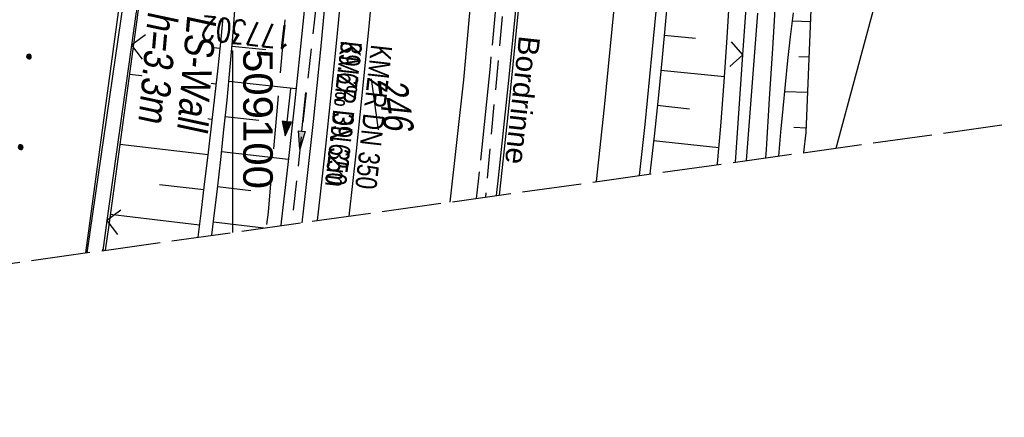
# Model space of a CAD drawing. Extents: x 508886 to 509272, y 449452 to 450225.
# Tile 3 of 46: x 509082 to 509165, y 449452 to 449486. Entities that reach past the tile are written whole.
import ezdxf

# ---------------------------------------------------------------- set-up
doc = ezdxf.new("R2010")
doc.units = 0
doc.header["$LTSCALE"] = 10
doc.header["$MEASUREMENT"] = 0
for name, pattern in [('ACAD_ISO16W100', [73, 15, -6.5, 15, -6.5, 15, -7, 1, -7]), ('ACHSE', [5.5, 4, -0.5, 0.5, -0.5]), ('AUSGEZOGEN', [0]), ('LT00', [0]), ('LT14', [0.6, 0.5, -0.1]), ('STRICHLINIE2', [0.375, 0.25, -0.125])]:
    doc.linetypes.add(name, pattern=pattern)
doc.layers.get('0').update_dxf_attribs({"linetype": 'LT00'})
for name, color, linetype in [('--EK_FBR', 250, 'LT00'), ('--EK_Halt-Pfeil', 4, 'LT00'), ('--EK_Haltung', 7, 'STRICHLINIE2'), ('--EK_Haltung-Text', 140, 'LT00'), ('--EK_Schacht-Text', 5, 'LT00'), ('--EL_DFK_AB_L', 21, 'LT00'), ('--EL_Halt-Pfeil', 4, 'LT00'), ('--EL_Haltung', 182, 'STRICHLINIE2'), ('--EL_Haltung-Text', 182, 'LT00'), ('-AX-093', 35, 'ACHSE'), ('BAB-KABEL', 220, 'ACAD_ISO16W100'), ('DFK_AB_FLNR', 7, 'Continuous'), ('DFK_AB_L', 21, 'LT00'), ('DFK_KATASTER', 250, 'LT00'), ('DFK_NUTZUNG', 250, 'LT00'), ('LS-WAND_TEXT', 11, 'Continuous'), ('PFEIL', 140, 'AUSGEZOGEN'), ('RINNE_TEXT', 11, 'Continuous'), ('V123_AFBR_BAB', 250, 'LT00'), ('V123_BOESCH', 250, 'LT00'), ('V123_BOSCHUNG', 250, 'LT00'), ('V123_GRABEN', 250, 'LT00'), ('V123_H_BORD', 8, 'LT00'), ('V123_LD_MARK', 250, 'LT00'), ('V123_RASTER', 250, 'LT00'), ('V123_ZAUN', 40, 'LT00'), ('V124_AFBR_BAB', 250, 'LT00'), ('V124_BOESCH', 250, 'LT00'), ('V124_BOSCHUNG', 250, 'LT00'), ('V124_GRABEN', 250, 'LT00'), ('V124_H_BORD', 8, 'LT00'), ('V124_LD_MARK', 250, 'LT00'), ('V124_ZAUN', 40, 'LT00')]:
    doc.layers.add(name, color=color, linetype=linetype)
doc.layers.add('-BLATT_123-RAND', color=7, linetype='LT14', plot=False)
doc.styles.add('Arial', font='ARIAL.TTF')
doc.styles.add('Beschrift', font='ARIAL.TTF')
doc.styles.add('Haltungsbeschriftung', font='ARIAL.TTF', dxfattribs={"width": 0.75})
doc.styles.add('schachtbeschriftung', font='romans.shx', dxfattribs={"width": 0.75, "height": 2})
doc.styles.get("Standard").update_dxf_attribs({"font": 'ARIAL.TTF'})

# ---------------------------------------------------------------- blocks, each defined once
blk = doc.blocks.new('Ackerland7')
at = {"layer": 'DFK_NUTZUNG', "color": 0, "linetype": 'ByBlock'}
for p, q in [((-4, 3.928), (-4, 3.67)), ((-3.95, 3.628), (-3.95, 3.97)), ((-3.9, 3.99), (-3.9, 3.607)), ((-3.85, 3.601), (-3.85, 3.997)), ((-3.8, 3.99), (-3.8, 3.607)), ((-3.75, 3.628), (-3.75, 3.97)), ((-3.7, 3.928), (-3.7, 3.67)), ((-3.65, 3.798), (-3.65, 3.8)), ((3.7, 3.929), (3.7, 3.671)), ((3.75, 3.629), (3.75, 3.971)), ((3.8, 3.992), (3.8, 3.608)), ((3.85, 3.602), (3.85, 3.998)), ((3.9, 3.992), (3.9, 3.608)), ((3.95, 3.629), (3.95, 3.971)), ((4, 3.929), (4, 3.671)), ((4.05, 3.799), (4.05, 3.801)), ((-7.85, 0.129), (-7.85, -0.129)), ((-7.8, -0.171), (-7.8, 0.171)), ((-7.75, 0.192), (-7.75, -0.192)), ((-7.7, -0.198), (-7.7, 0.198)), ((-7.65, 0.192), (-7.65, -0.192)), ((-7.6, -0.171), (-7.6, 0.171)), ((-7.55, 0.129), (-7.55, -0.129)), ((-7.5, -0.001), (-7.5, 0.001)), ((-0.15, 0.129), (-0.15, -0.129)), ((-0.1, -0.171), (-0.1, 0.171)), ((-0.05, 0.192), (-0.05, -0.192)), ((0, -0.198), (0, 0.198)), ((0.05, 0.192), (0.05, -0.192)), ((0.1, -0.171), (0.1, 0.171)), ((0.15, 0.129), (0.15, -0.129)), ((0.2, -0.001), (0.2, 0.001)), ((7.55, 0.129), (7.55, -0.129)), ((7.6, -0.171), (7.6, 0.171)), ((7.65, 0.192), (7.65, -0.192)), ((7.7, -0.198), (7.7, 0.198)), ((7.75, 0.192), (7.75, -0.192)), ((7.8, -0.171), (7.8, 0.171)), ((7.85, 0.129), (7.85, -0.129)), ((7.9, -0.001), (7.9, 0.001)), ((-4, -3.671), (-4, -3.929)), ((-3.95, -3.971), (-3.95, -3.629)), ((-3.9, -3.608), (-3.9, -3.992)), ((-3.85, -3.998), (-3.85, -3.602)), ((-3.8, -3.608), (-3.8, -3.992)), ((-3.75, -3.971), (-3.75, -3.629)), ((-3.7, -3.671), (-3.7, -3.929)), ((-3.65, -3.801), (-3.65, -3.799)), ((3.7, -3.671), (3.7, -3.929)), ((3.75, -3.971), (3.75, -3.629)), ((3.8, -3.608), (3.8, -3.992)), ((3.85, -3.998), (3.85, -3.602)), ((3.9, -3.608), (3.9, -3.992)), ((3.95, -3.971), (3.95, -3.629)), ((4, -3.671), (4, -3.929)), ((4.05, -3.801), (4.05, -3.799))]:
    blk.add_line(p, q, dxfattribs=at)
for points in [[(-3.65, 3.799), (-3.67, 3.886), (-3.725, 3.955), (-3.805, 3.994), (-3.894, 3.994), (-3.975, 3.955), (-4.03, 3.886), (-4.05, 3.799), (-4.03, 3.712), (-3.975, 3.642), (-3.894, 3.604), (-3.805, 3.604), (-3.725, 3.642), (-3.67, 3.712), (-3.65, 3.799)], [(4.05, 3.8), (4.03, 3.887), (3.975, 3.956), (3.894, 3.995), (3.805, 3.995), (3.725, 3.956), (3.67, 3.887), (3.65, 3.8), (3.67, 3.713), (3.725, 3.644), (3.805, 3.605), (3.894, 3.605), (3.975, 3.644), (4.03, 3.713), (4.05, 3.8)], [(-7.5, 0), (-7.52, 0.087), (-7.575, 0.156), (-7.655, 0.195), (-7.744, 0.195), (-7.825, 0.156), (-7.88, 0.087), (-7.9, 0)], [(0.2, 0), (0.18, 0.087), (0.125, 0.156), (0.045, 0.195), (-0.044, 0.195), (-0.125, 0.156), (-0.18, 0.087), (-0.2, 0)], [(-0.2, 0), (-0.18, -0.087), (-0.125, -0.156), (-0.044, -0.195), (0.045, -0.195), (0.125, -0.156), (0.18, -0.087), (0.2, 0)], [(7.9, 0), (7.88, 0.087), (7.825, 0.156), (7.744, 0.195), (7.655, 0.195), (7.575, 0.156), (7.52, 0.087), (7.5, 0)], [(7.5, 0), (7.52, -0.087), (7.575, -0.156), (7.655, -0.195), (7.744, -0.195), (7.825, -0.156), (7.88, -0.087), (7.9, 0)], [(-7.9, 0), (-7.88, -0.087), (-7.825, -0.156), (-7.744, -0.195), (-7.655, -0.195), (-7.575, -0.156), (-7.52, -0.087), (-7.5, 0)], [(-3.65, -3.8), (-3.67, -3.713), (-3.725, -3.644), (-3.805, -3.605), (-3.894, -3.605), (-3.975, -3.644), (-4.03, -3.713), (-4.05, -3.8), (-4.03, -3.887), (-3.975, -3.956), (-3.894, -3.995), (-3.805, -3.995), (-3.725, -3.956), (-3.67, -3.887), (-3.65, -3.8)], [(4.05, -3.8), (4.03, -3.713), (3.975, -3.644), (3.894, -3.605), (3.805, -3.605), (3.725, -3.644), (3.67, -3.713), (3.65, -3.8), (3.67, -3.887), (3.725, -3.956), (3.805, -3.995), (3.894, -3.995), (3.975, -3.956), (4.03, -3.887), (4.05, -3.8)]]:
    blk.add_lwpolyline(points, dxfattribs=at)
blk = doc.blocks.new('SYMB0024')
at = {"color": 0, "linetype": 'ByBlock'}
for p, q in [((-0.5, 0.5), (0, 0)), ((0, 0), (0.5, 0.5))]:
    blk.add_line(p, q, dxfattribs=at)
blk = doc.blocks.new('Pfreil3')
at = {"layer": 'PFEIL'}
blk.add_hatch(color=256, dxfattribs=at).paths.add_polyline_path([(-1.549, 0.273), (-1.549, -0.273), (0, 0)])
for p, q in [((-1.549, 0), (-4.831, 0)), ((-1.549, -0.273), (-1.549, 0.273)), ((-1.549, 0.273), (0, 0)), ((0, 0), (-1.549, -0.273))]:
    blk.add_line(p, q, dxfattribs=at)
blk = doc.blocks.new('SYMB0070')
at = {"color": 0, "linetype": 'ByBlock'}
for p, q in [((-0.5, 0), (0.2, 0)), ((0.5, 0), (0.2, 0.1)), ((0.2, 0.1), (0.2, 0)), ((0.468, 0), (0.21, 0.086)), ((0.21, 0.086), (0.21, -0.086)), ((0.21, -0.086), (0.468, 0)), ((0.22, -0.072), (0.437, 0)), ((0.23, -0.058), (0.405, 0)), ((0.24, -0.045), (0.374, 0)), ((0.342, 0), (0.25, 0.031)), ((0.25, 0.031), (0.25, -0.031)), ((0.25, -0.031), (0.342, 0)), ((0.26, -0.017), (0.31, 0)), ((0.27, -0.003), (0.279, 0))]:
    blk.add_line(p, q, dxfattribs=at)
for points in [[(0.2, 0), (0.2, -0.1), (0.5, 0)], [(0.437, 0), (0.22, 0.072), (0.22, -0.072)], [(0.405, 0), (0.23, 0.058), (0.23, -0.058)], [(0.374, 0), (0.24, 0.045), (0.24, -0.045)], [(0.31, 0), (0.26, 0.017), (0.26, -0.017)], [(0.279, 0), (0.27, 0.003), (0.27, -0.003)]]:
    blk.add_lwpolyline(points, dxfattribs=at)

msp = doc.modelspace()

# ---------------------------------------------------------------- linework, layer by layer
at = {"layer": '--EK_FBR', "color": 2}
for points in [[(509082.45, 449960.868), (509088.103, 449936.685), (509093.293, 449912.492), (509098.344, 449887.962), (509102.89, 449864.013), (509106.91, 449839.792), (509110.407, 449816.144), (509113.712, 449790.867), (509116.545, 449766.681), (509119.045, 449742.141), (509121.086, 449717.762), (509122.756, 449692.878), (509123.989, 449668.149), (509124.946, 449644.151), (509125.57, 449619.51), (509125.696, 449603.907), (509125.376, 449579.561), (509124.586, 449554.535), (509123.442, 449530.48), (509121.803, 449505.95), (509119.585, 449481.008), (509118.409, 449470.655)], [(509122.617, 449471.243), (509122.737, 449472.292), (509123.385, 449478.299), (509123.999, 449484.31), (509124.575, 449490.324), (509125.013, 449495.18), (509125.427, 449500.037), (509125.819, 449504.897), (509126.191, 449509.758), (509126.544, 449514.621), (509126.879, 449519.485), (509127.271, 449525.499), (509127.637, 449531.514), (509127.975, 449537.531), (509128.285, 449543.549), (509128.565, 449549.569), (509128.948, 449559.236), (509129.251, 449568.905), (509129.472, 449578.577), (509129.555, 449583.565), (509129.617, 449588.552), (509129.66, 449593.541)], [(509124.073, 449543.75), (509123.442, 449530.48), (509121.803, 449505.95), (509119.585, 449481.008), (509118.409, 449470.655)], [(509122.617, 449471.243), (509122.737, 449472.292), (509123.385, 449478.299), (509123.999, 449484.31), (509124.575, 449490.324), (509125.013, 449495.18), (509125.427, 449500.037), (509125.819, 449504.897), (509126.191, 449509.758), (509126.544, 449514.621), (509126.879, 449519.485), (509127.271, 449525.499), (509127.637, 449531.514), (509127.975, 449537.531), (509128.2, 449541.893)]]:
    msp.add_lwpolyline(points, dxfattribs=at)
at = {"layer": '--EK_FBR'}
for points in [[(509141.186, 449593.311), (509141.128, 449588.191), (509141.052, 449583.07), (509140.959, 449577.95), (509140.833, 449572.238), (509140.682, 449566.526), (509140.506, 449560.814), (509140.304, 449555.104), (509140.074, 449549.395), (509139.845, 449544.283), (509139.594, 449539.172), (509139.322, 449534.062), (509139.031, 449528.953), (509138.721, 449523.846), (509138.393, 449518.739), (509138.063, 449513.847), (509137.715, 449508.956), (509137.348, 449504.066), (509136.961, 449499.178), (509136.552, 449494.292), (509136.118, 449489.408), (509135.542, 449483.32), (509134.927, 449477.236), (509134.46, 449472.897)], [(509113.291, 449548.602), (509113.097, 449544.309), (509112.796, 449538.311), (509112.465, 449532.315), (509112.171, 449527.401), (509111.857, 449522.489), (509111.525, 449517.578), (509111.176, 449512.668), (509110.812, 449507.759), (509110.501, 449503.715), (509110.178, 449499.672), (509109.843, 449495.629), (509109.492, 449491.589), (509109.123, 449487.549), (509108.736, 449483.512), (509108.325, 449479.444), (509107.894, 449475.377), (509107.445, 449471.313), (509107.19, 449469.088)], [(509113.097, 449544.309), (509112.796, 449538.311), (509112.465, 449532.315), (509112.171, 449527.402), (509111.857, 449522.489), (509111.525, 449517.578), (509111.176, 449512.668), (509110.812, 449507.759), (509110.501, 449503.715), (509110.178, 449499.671), (509109.843, 449495.629), (509109.492, 449491.589), (509109.123, 449487.549), (509108.736, 449483.512), (509108.325, 449479.444), (509107.894, 449475.377), (509107.445, 449471.313), (509107.19, 449469.088)], [(509139.469, 449536.822), (509139.322, 449534.062), (509139.031, 449528.953), (509138.721, 449523.846), (509138.393, 449518.739), (509138.063, 449513.847), (509137.715, 449508.956), (509137.348, 449504.066), (509136.961, 449499.178), (509136.552, 449494.292), (509136.118, 449489.408), (509135.542, 449483.32), (509134.927, 449477.236), (509134.46, 449472.897)]]:
    msp.add_lwpolyline(points, dxfattribs=at)
at = {"layer": '--EK_Haltung'}
for p, q in [((509124.943, 449508.778), (509121.435, 449471.077)), ((509107.507, 449491.099), (509105.013, 449468.784))]:
    msp.add_line(p, q, dxfattribs=at)
at = {"layer": '--EL_DFK_AB_L'}
msp.add_line((509143.562, 449474.168), (509144.504, 449486.642), dxfattribs=at)
at = {"layer": '--EL_Haltung'}
for p, q in [((509124.943, 449508.778), (509121.435, 449471.077)), ((509107.507, 449491.099), (509105.013, 449468.784))]:
    msp.add_line(p, q, dxfattribs=at)
at = {"layer": '-AX-093', "ltscale": 0.2}
msp.add_lwpolyline([(509126.469, 449664.05), (509126.874, 449653.099), (509127.198, 449642.146), (509127.442, 449631.191), (509127.607, 449620.234), (509127.691, 449609.276), (509127.696, 449598.318), (509127.642, 449589.616), (509127.513, 449579.831), (509127.305, 449570.048), (509127.016, 449560.266), (509126.648, 449550.488), (509126.2, 449540.712), (509125.671, 449530.941), (509125.063, 449521.174), (509124.375, 449511.413), (509123.607, 449501.657), (509122.76, 449491.908), (509121.833, 449482.166), (509120.826, 449472.433), (509120.663, 449470.97)], dxfattribs=at)
at = {"layer": '-BLATT_123-RAND'}
msp.add_lwpolyline([(508885.554, 450185.316), (508987.91, 449452.429), (509272.152, 449492.127), (509169.795, 450225.014), (508885.554, 450185.316)], dxfattribs=at)
at = {"layer": 'BAB-KABEL', "ltscale": 0.03, "flags": 128}
msp.add_lwpolyline([(508965.574, 450196.492), (508968.169, 450193.064), (508993.103, 450156.356), (508997.122, 450135.56), (509002.82, 450109.823), (509012.651, 450072.792), (509017.448, 450054.582), (509021.524, 450039.027), (509022.249, 450035.305), (509025.668, 450025.461), (509039.275, 449995.736), (509060.83, 449981.06), (509071.352, 449941.869), (509079.367, 449903.882), (509086.811, 449866.639), (509093.494, 449826.15), (509098.832, 449789.477), (509101.313, 449770.556), (509103.601, 449753.401), (509104.746, 449737.963), (509105.126, 449731.101), (509107.052, 449705.627), (509108.315, 449670.898), (509109.196, 449644.46), (509091.88, 449639.282), (509094.025, 449616.625), (509109.573, 449611.952), (509109.313, 449593.194), (509108.934, 449567.252), (509108.555, 449549.914), (509107.923, 449539.685), (509107.542, 449523.737), (509106.023, 449504.505), (509103.027, 449469.794), (509102.872, 449468.485)], dxfattribs=at)
at = {"layer": 'DFK_AB_L'}
for p, q in [((509093.079, 449506.905), (509087.557, 449466.346)), ((509143.562, 449474.168), (509144.504, 449486.642))]:
    msp.add_line(p, q, dxfattribs=at)
at = {"layer": 'DFK_KATASTER'}
msp.add_line((509151.147, 449475.227), (509156.285, 449494.285), dxfattribs=at)
at = {"layer": 'V123_AFBR_BAB', "color": 0}
for points in [[(509082.45, 449960.868), (509088.103, 449936.685), (509093.293, 449912.492), (509098.344, 449887.962), (509102.89, 449864.013), (509106.91, 449839.792), (509110.407, 449816.144), (509113.712, 449790.867), (509116.545, 449766.681), (509119.045, 449742.141), (509121.086, 449717.762), (509122.756, 449692.878), (509123.989, 449668.149), (509124.946, 449644.151), (509125.57, 449619.51), (509125.696, 449603.907), (509125.376, 449579.561), (509124.586, 449554.535), (509123.442, 449530.48), (509121.803, 449505.95), (509119.585, 449481.008), (509118.409, 449470.655)], [(509122.617, 449471.243), (509122.737, 449472.292), (509123.385, 449478.299), (509123.999, 449484.31), (509124.575, 449490.324), (509125.013, 449495.18), (509125.427, 449500.037), (509125.819, 449504.897), (509126.191, 449509.758), (509126.544, 449514.621), (509126.879, 449519.485), (509127.271, 449525.499), (509127.637, 449531.514), (509127.975, 449537.531), (509128.285, 449543.549), (509128.565, 449549.569), (509128.948, 449559.236), (509129.251, 449568.905), (509129.472, 449578.577), (509129.555, 449583.565), (509129.617, 449588.552), (509129.66, 449593.541)]]:
    msp.add_lwpolyline(points, dxfattribs=at)
at = {"layer": 'V123_AFBR_BAB'}
for points in [[(509141.186, 449593.311), (509141.128, 449588.191), (509141.052, 449583.07), (509140.959, 449577.95), (509140.833, 449572.238), (509140.682, 449566.526), (509140.506, 449560.814), (509140.304, 449555.104), (509140.074, 449549.395), (509139.845, 449544.283), (509139.594, 449539.172), (509139.322, 449534.062), (509139.031, 449528.953), (509138.721, 449523.846), (509138.393, 449518.739), (509138.063, 449513.847), (509137.715, 449508.956), (509137.348, 449504.066), (509136.961, 449499.178), (509136.552, 449494.292), (509136.118, 449489.408), (509135.542, 449483.32), (509134.927, 449477.236), (509134.46, 449472.897)], [(509113.097, 449544.309), (509112.796, 449538.311), (509112.465, 449532.315), (509112.171, 449527.402), (509111.857, 449522.489), (509111.525, 449517.578), (509111.176, 449512.668), (509110.812, 449507.759), (509110.501, 449503.715), (509110.178, 449499.671), (509109.843, 449495.629), (509109.492, 449491.589), (509109.123, 449487.549), (509108.736, 449483.512), (509108.325, 449479.444), (509107.894, 449475.377), (509107.445, 449471.313), (509107.19, 449469.088)]]:
    msp.add_lwpolyline(points, dxfattribs=at)
at = {"layer": 'V123_BOESCH'}
for points in [[(509148.409, 449474.845), (509148.596, 449476.55), (509149.607, 449500.89), (509151.551, 449529.707), (509152.07, 449533.889), (509152.588, 449538.072), (509153.103, 449542.255)], [(509136.963, 449489.05), (509136.691, 449485.979), (509136.404, 449482.91), (509136.085, 449479.704), (509135.747, 449476.501), (509135.392, 449473.299), (509135.36, 449473.022)], [(509141.099, 449473.824), (509141.109, 449473.933), (509141.367, 449477.092), (509141.652, 449480.835), (509141.912, 449484.581), (509142.146, 449488.328)], [(509098.275, 449467.843), (509098.443, 449469.259), (509098.735, 449471.763), (509099.018, 449474.268), (509099.29, 449476.774), (509099.547, 449479.282), (509099.788, 449481.79), (509100.01, 449484.301), (509100.131, 449485.779), (509100.247, 449487.258)], [(509097.107, 449467.68), (509097.349, 449469.705), (509097.646, 449472.16), (509097.942, 449474.614), (509098.234, 449477.069), (509098.517, 449479.525), (509098.79, 449481.982), (509099.047, 449484.441), (509099.229, 449486.285)]]:
    msp.add_lwpolyline(points, dxfattribs=at)
at = {"layer": 'V123_BOSCHUNG'}
for p, q in [((509148.985, 449485.916), (509147.445, 449485.978)), ((509136.582, 449484.788), (509139.237, 449484.538)), ((509098.967, 449483.653), (509095.322, 449484.033)), ((509102.84, 449483.539), (509099.971, 449483.843)), ((509148.861, 449482.919), (509147.984, 449482.954)), ((509098.643, 449480.647), (509091.282, 449481.463)), ((509136.297, 449481.812), (509141.684, 449481.283)), ((509105.391, 449480.252), (509099.701, 449480.855)), ((509148.736, 449479.921), (509146.787, 449480)), ((509135.996, 449478.849), (509138.728, 449478.559)), ((509098.302, 449477.654), (509094.591, 449478.077)), ((509102.236, 449477.569), (509099.405, 449477.88)), ((509148.611, 449476.9), (509147.556, 449476.966)), ((509097.948, 449474.664), (509090.477, 449475.539)), ((509135.679, 449475.876), (509141.22, 449475.266)), ((509104.737, 449474.266), (509099.089, 449474.908)), ((509097.588, 449471.685), (509093.827, 449472.126)), ((509101.578, 449471.606), (509098.755, 449471.937)), ((509097.229, 449468.707), (509089.652, 449469.595)), ((509102.671, 449468.457), (509098.407, 449468.957))]:
    msp.add_line(p, q, dxfattribs=at)
at = {"layer": 'V123_GRABEN'}
for points in [[(509111.548, 449541.997), (509111.343, 449538.025), (509111.121, 449534.054), (509110.885, 449530.083), (509110.637, 449526.113), (509110.38, 449522.143), (509110.115, 449518.173), (509109.844, 449514.204), (509109.569, 449510.235), (509109.336, 449506.898), (509109.1, 449503.562), (509108.858, 449500.227), (509108.607, 449496.892), (509108.344, 449493.559), (509108.068, 449490.226), (509107.776, 449486.896), (509107.464, 449483.567), (509107.16, 449480.519), (509106.841, 449477.473), (509106.509, 449474.428), (509106.165, 449471.384), (509105.879, 449468.905)], [(509094.726, 449540.564), (509094.718, 449537.291), (509094.723, 449535.332), (509094.732, 449533.373), (509094.742, 449531.413), (509094.748, 449529.455), (509094.746, 449527.496), (509094.732, 449525.538), (509094.703, 449523.582), (509094.654, 449521.626), (509094.582, 449519.672), (509094.482, 449517.72), (509094.345, 449515.681), (509094.178, 449513.643), (509093.983, 449511.608), (509093.766, 449509.573), (509093.53, 449507.54), (509093.279, 449505.508), (509093.016, 449503.476), (509092.745, 449501.445), (509092.471, 449499.414), (509087.659, 449466.36)], [(509110.067, 449540.178), (509109.817, 449535.184), (509109.546, 449530.192), (509109.252, 449525.201), (509108.933, 449520.212), (509108.587, 449515.224), (509108.212, 449510.239), (509107.852, 449505.785), (509107.469, 449501.334), (509107.065, 449496.883), (509106.641, 449492.435), (509106.199, 449487.989), (509105.741, 449483.544), (509105.223, 449478.689), (509104.689, 449473.837), (509104.14, 449468.985), (509104.102, 449468.657)], [(509145.195, 449474.396), (509145.241, 449475.117), (509145.509, 449479.394), (509145.774, 449483.67), (509146.038, 449487.946), (509146.303, 449492.221), (509146.571, 449496.496), (509146.842, 449500.772), (509147.147, 449505.491), (509147.457, 449510.211), (509147.772, 449514.932), (509148.09, 449519.653), (509148.41, 449524.374), (509148.731, 449529.095)], [(509092.478, 449490.439), (509091.901, 449486.088), (509091.319, 449481.737), (509090.73, 449477.389), (509090.133, 449473.042), (509089.525, 449468.697), (509089.224, 449466.579)], [(509146.299, 449474.55), (509146.461, 449476.567), (509146.647, 449478.592), (509146.85, 449480.615), (509147.068, 449482.638), (509147.294, 449484.66), (509147.526, 449486.682)]]:
    msp.add_lwpolyline(points, dxfattribs=at)
at = {"layer": 'V123_H_BORD'}
msp.add_lwpolyline([(509122.38, 449471.209), (509122.55, 449472.705), (509123.454, 449481.224), (509124.299, 449489.748), (509125.084, 449498.278), (509125.806, 449506.813), (509126.467, 449515.353), (509127.065, 449523.896), (509127.598, 449532.444), (509128.067, 449540.995), (509128.471, 449549.549), (509128.749, 449556.464), (509128.985, 449563.38), (509129.179, 449570.298), (509129.334, 449577.216), (509129.45, 449584.136), (509129.527, 449591.056)], dxfattribs=at)
at = {"layer": 'V123_LD_MARK'}
for points in [[(509109.895, 449469.466), (509110.507, 449475.006), (509111.578, 449485.522), (509112.557, 449496.048), (509113.445, 449506.581), (509114.242, 449517.122), (509114.948, 449527.669), (509115.562, 449538.221), (509116.085, 449548.777), (509116.516, 449559.337), (509116.857, 449569.9), (509117.106, 449580.465), (509117.241, 449589.047), (509117.317, 449597.629), (509117.335, 449606.211), (509117.296, 449614.793), (509117.201, 449623.375), (509117.05, 449631.956), (509116.846, 449640.537), (509116.588, 449649.116), (509116.278, 449657.694), (509115.917, 449666.27)], [(509136.522, 449663.835), (509136.83, 449655.945), (509137.105, 449648.054), (509137.258, 449643.198), (509137.397, 449638.342), (509137.521, 449633.485), (509137.629, 449628.628), (509137.721, 449623.771), (509137.794, 449618.913), (509137.883, 449608.96), (509137.891, 449599.007), (509137.817, 449589.053), (509137.661, 449579.1), (509137.423, 449569.148), (509137.103, 449559.198), (509136.701, 449549.251), (509136.209, 449539.157), (509135.633, 449529.067), (509134.973, 449518.982), (509134.229, 449508.903), (509133.403, 449498.829), (509132.493, 449488.763), (509131.502, 449478.704), (509130.827, 449472.389)]]:
    msp.add_lwpolyline(points, dxfattribs=at)
at = {"layer": 'V123_RASTER'}
msp.add_line((509099.999, 449483.499), (509099.999, 449468.084), dxfattribs=at)
at = {"layer": 'V123_ZAUN'}
for p, q in [((509093.555, 449498.789), (509091.463, 449483.935)), ((509091.463, 449483.935), (509089.371, 449469.082)), ((509142.614, 449474.035), (509143.25, 449483.116)), ((509089.371, 449469.082), (509089.015, 449466.55)), ((509089.015, 449466.55), (509089.032, 449466.675))]:
    msp.add_line(p, q, dxfattribs=at)
msp.add_lwpolyline([(509143.25, 449483.116), (509143.614, 449488.324), (509144.256, 449498.082)], dxfattribs=at)
at = {"layer": 'V124_AFBR_BAB'}
for points in [[(509113.291, 449548.602), (509113.097, 449544.309), (509112.796, 449538.311), (509112.465, 449532.315), (509112.171, 449527.401), (509111.857, 449522.489), (509111.525, 449517.578), (509111.176, 449512.668), (509110.812, 449507.759), (509110.501, 449503.715), (509110.178, 449499.672), (509109.843, 449495.629), (509109.492, 449491.589), (509109.123, 449487.549), (509108.736, 449483.512), (509108.325, 449479.444), (509107.894, 449475.377), (509107.445, 449471.313), (509107.19, 449469.088)], [(509139.469, 449536.822), (509139.322, 449534.062), (509139.031, 449528.953), (509138.721, 449523.846), (509138.393, 449518.739), (509138.063, 449513.847), (509137.715, 449508.956), (509137.348, 449504.066), (509136.961, 449499.178), (509136.552, 449494.292), (509136.118, 449489.408), (509135.542, 449483.32), (509134.927, 449477.236), (509134.46, 449472.897)]]:
    msp.add_lwpolyline(points, dxfattribs=at)
at = {"layer": 'V124_AFBR_BAB', "color": 0}
for points in [[(509124.073, 449543.75), (509123.442, 449530.48), (509121.803, 449505.95), (509119.585, 449481.008), (509118.409, 449470.655)], [(509122.617, 449471.243), (509122.737, 449472.292), (509123.385, 449478.299), (509123.999, 449484.31), (509124.575, 449490.324), (509125.013, 449495.18), (509125.427, 449500.037), (509125.819, 449504.897), (509126.191, 449509.758), (509126.544, 449514.621), (509126.879, 449519.485), (509127.271, 449525.499), (509127.637, 449531.514), (509127.975, 449537.531), (509128.2, 449541.893)]]:
    msp.add_lwpolyline(points, dxfattribs=at)
at = {"layer": 'V124_BOESCH'}
for points in [[(509140.299, 449536.448), (509140.226, 449534.711), (509140.105, 449532.058), (509139.97, 449529.405), (509139.813, 449526.627), (509139.64, 449523.849), (509139.455, 449521.072), (509139.258, 449518.296), (509139.054, 449515.52), (509138.842, 449512.745), (509138.627, 449509.969), (509138.409, 449507.194), (509138.192, 449504.419), (509137.953, 449501.344), (509137.713, 449498.27), (509137.471, 449495.196), (509137.221, 449492.123), (509136.963, 449489.051), (509136.691, 449485.979), (509136.404, 449482.91), (509136.085, 449479.704), (509135.747, 449476.501), (509135.392, 449473.299), (509135.36, 449473.022)], [(509148.409, 449474.845), (509148.596, 449476.55), (509149.607, 449500.89), (509151.551, 449529.707), (509151.748, 449531.296)], [(509141.099, 449473.824), (509141.109, 449473.933), (509141.367, 449477.092), (509141.652, 449480.835), (509141.912, 449484.581), (509142.146, 449488.328)], [(509098.275, 449467.843), (509098.443, 449469.259), (509098.735, 449471.763), (509099.018, 449474.268), (509099.29, 449476.774), (509099.547, 449479.282), (509099.788, 449481.79), (509100.01, 449484.301), (509100.131, 449485.779), (509100.247, 449487.258)], [(509097.107, 449467.68), (509097.349, 449469.705), (509097.646, 449472.16), (509097.942, 449474.614), (509098.234, 449477.069), (509098.517, 449479.525), (509098.79, 449481.982), (509099.047, 449484.441), (509099.229, 449486.285)]]:
    msp.add_lwpolyline(points, dxfattribs=at)
at = {"layer": 'V124_BOSCHUNG'}
for p, q in [((509148.985, 449485.916), (509147.445, 449485.978)), ((509136.582, 449484.788), (509139.237, 449484.538)), ((509098.967, 449483.653), (509095.322, 449484.033)), ((509102.84, 449483.539), (509099.971, 449483.843)), ((509148.861, 449482.919), (509147.984, 449482.954)), ((509098.643, 449480.647), (509091.282, 449481.463)), ((509136.297, 449481.812), (509141.684, 449481.283)), ((509105.391, 449480.252), (509099.701, 449480.855)), ((509148.736, 449479.921), (509146.787, 449480)), ((509135.996, 449478.849), (509138.728, 449478.559)), ((509098.302, 449477.654), (509094.591, 449478.077)), ((509102.236, 449477.569), (509099.405, 449477.88)), ((509148.611, 449476.9), (509147.556, 449476.966)), ((509097.948, 449474.664), (509090.477, 449475.539)), ((509135.679, 449475.876), (509141.219, 449475.266)), ((509104.737, 449474.266), (509099.089, 449474.908)), ((509097.588, 449471.685), (509093.827, 449472.126)), ((509101.578, 449471.606), (509098.755, 449471.937)), ((509097.229, 449468.707), (509089.652, 449469.595)), ((509102.671, 449468.457), (509098.407, 449468.957))]:
    msp.add_line(p, q, dxfattribs=at)
at = {"layer": 'V124_GRABEN'}
for points in [[(509110.496, 449549.86), (509110.297, 449545.173), (509110.067, 449540.178), (509109.817, 449535.184), (509109.546, 449530.192), (509109.252, 449525.201), (509108.933, 449520.212), (509108.587, 449515.224), (509108.212, 449510.239), (509107.852, 449505.785), (509107.469, 449501.334), (509107.065, 449496.883), (509106.641, 449492.435), (509106.199, 449487.989), (509105.741, 449483.544), (509105.223, 449478.689), (509104.689, 449473.837), (509104.14, 449468.985), (509104.102, 449468.657)], [(509111.873, 449549.24), (509111.735, 449545.97), (509111.548, 449541.997), (509111.343, 449538.025), (509111.121, 449534.054), (509110.885, 449530.083), (509110.637, 449526.113), (509110.38, 449522.143), (509110.115, 449518.173), (509109.844, 449514.204), (509109.569, 449510.235), (509109.336, 449506.899), (509109.1, 449503.562), (509108.858, 449500.227), (509108.607, 449496.892), (509108.344, 449493.559), (509108.068, 449490.226), (509107.776, 449486.896), (509107.464, 449483.567), (509107.16, 449480.519), (509106.841, 449477.473), (509106.509, 449474.428), (509106.165, 449471.384), (509105.879, 449468.905)], [(509094.726, 449540.564), (509094.718, 449537.291), (509094.723, 449535.332), (509094.732, 449533.373), (509094.742, 449531.413), (509094.748, 449529.454), (509094.746, 449527.496), (509094.732, 449525.538), (509094.703, 449523.582), (509094.654, 449521.626), (509094.582, 449519.672), (509094.482, 449517.72), (509094.345, 449515.681), (509094.178, 449513.643), (509093.983, 449511.608), (509093.766, 449509.573), (509093.53, 449507.54), (509093.279, 449505.508), (509093.016, 449503.476), (509092.745, 449501.445), (509092.471, 449499.414), (509087.659, 449466.36)], [(509145.195, 449474.396), (509145.241, 449475.117), (509145.509, 449479.394), (509145.774, 449483.67), (509146.038, 449487.946), (509146.303, 449492.221), (509146.571, 449496.496), (509146.842, 449500.772), (509147.147, 449505.491), (509147.457, 449510.212), (509147.772, 449514.932), (509148.09, 449519.653), (509148.41, 449524.374), (509148.731, 449529.095)], [(509092.478, 449490.439), (509091.901, 449486.088), (509091.319, 449481.737), (509090.73, 449477.389), (509090.133, 449473.042), (509089.525, 449468.697), (509089.224, 449466.579)], [(509146.299, 449474.55), (509146.461, 449476.567), (509146.647, 449478.592), (509146.85, 449480.615), (509147.068, 449482.638), (509147.294, 449484.66), (509147.526, 449486.682)]]:
    msp.add_lwpolyline(points, dxfattribs=at)
at = {"layer": 'V124_H_BORD'}
msp.add_lwpolyline([(509122.38, 449471.209), (509122.55, 449472.705), (509123.454, 449481.224), (509124.299, 449489.748), (509125.084, 449498.278), (509125.806, 449506.813), (509126.467, 449515.353), (509127.065, 449523.896), (509127.598, 449532.444), (509128.067, 449540.995), (509128.112, 449541.932)], dxfattribs=at)
at = {"layer": 'V124_LD_MARK'}
for points in [[(509109.895, 449469.466), (509110.507, 449475.006), (509111.578, 449485.522), (509112.557, 449496.048), (509113.445, 449506.581), (509114.242, 449517.122), (509114.948, 449527.669), (509115.562, 449538.221), (509116.015, 449547.376)], [(509136.161, 449538.31), (509135.633, 449529.067), (509134.973, 449518.982), (509134.229, 449508.903), (509133.403, 449498.829), (509132.493, 449488.763), (509131.502, 449478.704), (509130.827, 449472.389)]]:
    msp.add_lwpolyline(points, dxfattribs=at)
at = {"layer": 'V124_ZAUN'}
for p, q in [((509093.555, 449498.789), (509091.463, 449483.935)), ((509091.463, 449483.935), (509089.371, 449469.082)), ((509142.614, 449474.035), (509143.25, 449483.116)), ((509089.371, 449469.082), (509089.015, 449466.55))]:
    msp.add_line(p, q, dxfattribs=at)
msp.add_lwpolyline([(509143.25, 449483.116), (509143.614, 449488.324), (509144.256, 449498.082)], dxfattribs=at)

# ---------------------------------------------------------------- block references
at = {"layer": '--EK_Halt-Pfeil', "xscale": 3.999999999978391, "yscale": 4, "zscale": 4, "rotation": 263.6255800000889}
msp.add_blockref('SYMB0070', (509104.709, 449478.254), dxfattribs=at)
at = {"layer": '--EL_Halt-Pfeil', "xscale": 3.999999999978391, "yscale": 4, "zscale": 4, "rotation": 263.6255800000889}
msp.add_blockref('SYMB0070', (509104.709, 449478.254), dxfattribs=at)
at = {"layer": 'DFK_NUTZUNG', "rotation": 264.7376999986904}
msp.add_blockref('Ackerland7', (509078.637, 449479.49), dxfattribs=at)
at = {"layer": 'PFEIL', "rotation": 264.1868976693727}
msp.add_blockref('Pfreil3', (509105.729, 449475.13), dxfattribs=at)
at = {"layer": 'V123_ZAUN', "zscale": 2.1}
for p, xscale, yscale, rotation in [((509091.463, 449483.935), 2.099999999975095, 2.099999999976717, 261.9835900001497), ((509143.25, 449483.116), 2.099999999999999, 2.1, 85.99873000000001), ((509089.371, 449469.082), 2.099999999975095, 2.099999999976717, 261.9835900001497)]:
    msp.add_blockref('SYMB0024', p, dxfattribs=dict(at, xscale=xscale, yscale=yscale, rotation=rotation))
at = {"layer": 'V124_ZAUN', "yscale": 2.099999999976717, "zscale": 2.1}
for p, xscale, rotation in [((509091.463, 449483.935), 2.100000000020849, 261.9825500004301), ((509143.25, 449483.116), 2.099999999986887, 85.9965199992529), ((509089.371, 449469.082), 2.100000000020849, 261.9825500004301)]:
    msp.add_blockref('SYMB0024', p, dxfattribs=dict(at, xscale=xscale, rotation=rotation))

# ---------------------------------------------------------------- texts
at = {"layer": '--EK_Haltung-Text', "style": 'Haltungsbeschriftung', "width": 0.75}
for s, p in [('39.6‰ 39.62m', (509109.219, 449484.327)), ('KMZR DN 350', (509111.763, 449484.043))]:
    msp.add_text(s, height=1.8, rotation=-96.37442, dxfattribs=at).set_placement(p)
at = {"layer": '--EL_Haltung-Text', "style": 'Haltungsbeschriftung', "width": 0.75}
msp.add_text('KMZR DN 350', height=1.8, rotation=-96.37442, dxfattribs=at).set_placement((509109.203, 449484.376))
at = {"layer": 'DFK_AB_FLNR', "oblique": 13.754, "width": 0.75}
msp.add_text('%%U246', height=2.5, rotation=277.9506, dxfattribs=at).set_placement((509112.271, 449481.048))
at = {"layer": 'RINNE_TEXT', "insert": (509124.263, 449484.799), "char_height": 1.8, "attachment_point": 7, "rotation": 263.697, "style": 'Arial'}
msp.add_mtext('Bordrinne', dxfattribs=at)
at = {"layer": 'V123_RASTER', "width": 1.017}
msp.add_text(' 509100', height=2.5, rotation=-89.99899, dxfattribs=at).set_placement((509100.922, 449484.604))

# ---------------------------------------------------------------- next in the draw order: texts
at = {"layer": 'LS-WAND_TEXT', "insert": (509092.831, 449486.865), "char_height": 2.5, "attachment_point": 7, "rotation": 264.9506, "line_spacing_factor": 0.8, "style": 'Beschrift', "bg_fill": 3, "box_fill_scale": 1, "bg_fill_color": 256, "bg_fill_transparency": 7190816}
msp.add_mtext('{\\Q7;\\W0.8;LS-Wall\\Ph=3.3m}', dxfattribs=at)

# ---------------------------------------------------------------- next in the draw order: linework, layer by layer
at = {"layer": '--EL_DFK_AB_L'}
msp.add_line((509093.079, 449506.905), (509087.557, 449466.346), dxfattribs=at)

# ---------------------------------------------------------------- next in the draw order: texts
at = {"layer": '--EK_Schacht-Text', "style": 'schachtbeschriftung', "width": 0.75}
msp.add_text('177302', height=2, rotation=-186.37442, dxfattribs=at).set_placement((509105.128, 449485.566))

doc.saveas('drawing.dxf')
